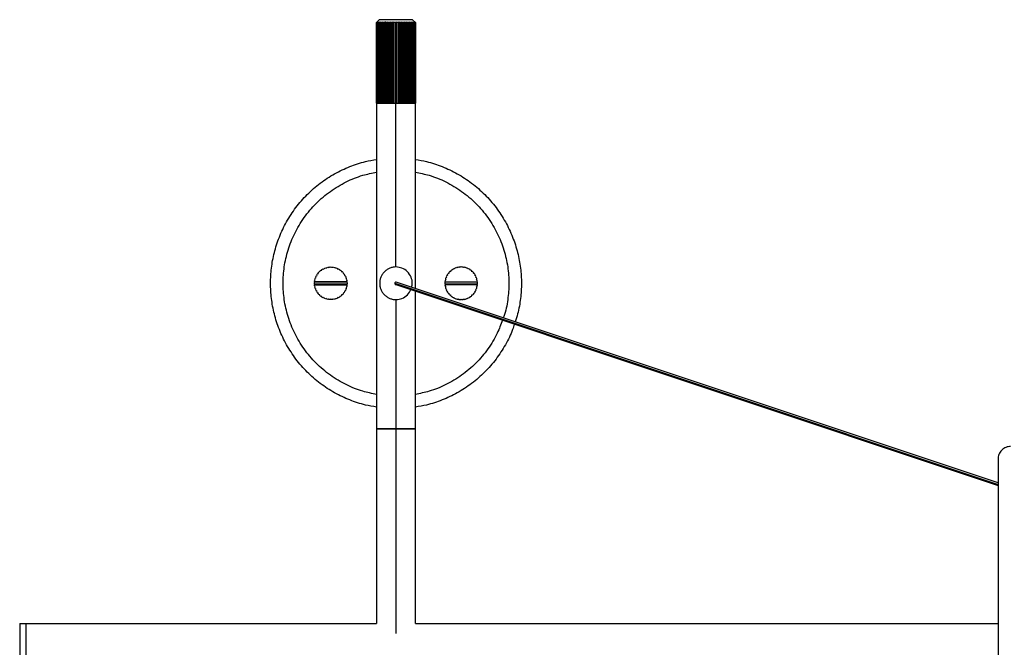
# Model space of a CAD drawing. Header units: millimetres. Extents: x -1281 to -81, y -234 to 266.
# Tile 2 of 7: x -1281 to -888, y 16 to 266. Entities that reach past the tile are written whole.
import ezdxf

# ---------------------------------------------------------------- set-up
doc = ezdxf.new("R2010")
doc.units = ezdxf.units.MM

msp = doc.modelspace()

# ---------------------------------------------------------------- linework, layer by layer
at = {"color": 7, "linetype": 'Continuous', "lineweight": 25}
for p, q in [((-1138.75, 264.89), (-1137.64, 266)), ((-1138.75, 264.89), (-1138.75, 25.5)), ((-1138.74, 232.79), (-1138.74, 264.89)), ((-1138.71, 264.89), (-1138.71, 232.79)), ((-1138.6, 232.79), (-1138.6, 264.89)), ((-1138.5, 264.89), (-1138.5, 232.79)), ((-1138.29, 232.79), (-1138.29, 264.89)), ((-1138.13, 264.89), (-1138.13, 232.79)), ((-1137.82, 232.79), (-1137.82, 264.89)), ((-1137.6, 264.89), (-1137.6, 232.79)), ((-1137.19, 232.79), (-1137.19, 264.89)), ((-1136.92, 264.89), (-1136.92, 232.79)), ((-1136.43, 232.79), (-1136.43, 264.89)), ((-1136.12, 232.79), (-1136.12, 265.11)), ((-1136.11, 264.89), (-1136.11, 232.79)), ((-1135.54, 232.79), (-1135.54, 264.89)), ((-1135.24, 232.79), (-1135.24, 265.11)), ((-1135.18, 264.89), (-1135.18, 232.79)), ((-1134.56, 232.79), (-1134.56, 264.89)), ((-1134.27, 232.79), (-1134.27, 265.11)), ((-1134.16, 264.89), (-1134.16, 232.79)), ((-1133.49, 232.79), (-1133.49, 264.89)), ((-1133.22, 232.79), (-1133.22, 265.11)), ((-1133.07, 264.89), (-1133.07, 232.79)), ((-1132.37, 232.79), (-1132.37, 264.89)), ((-1132.12, 232.79), (-1132.12, 265.11)), ((-1131.94, 264.89), (-1131.94, 232.79)), ((-1131.22, 232.79), (-1131.22, 264.89)), ((-1131, 167.5), (-1131, 265.11)), ((-1130.78, 264.89), (-1130.78, 232.79)), ((-1130.06, 232.79), (-1130.06, 264.89)), ((-1129.88, 232.79), (-1129.88, 265.11)), ((-1129.63, 264.89), (-1129.63, 232.79)), ((-1128.93, 232.79), (-1128.93, 264.89)), ((-1128.78, 232.79), (-1128.78, 265.11)), ((-1128.51, 264.89), (-1128.51, 232.79)), ((-1127.84, 232.79), (-1127.84, 264.89)), ((-1127.73, 232.79), (-1127.73, 265.11)), ((-1127.44, 264.89), (-1127.44, 232.79)), ((-1126.82, 232.79), (-1126.82, 264.89)), ((-1126.76, 232.79), (-1126.76, 265.11)), ((-1126.46, 264.89), (-1126.46, 232.79)), ((-1125.89, 232.79), (-1125.89, 264.89)), ((-1125.88, 232.79), (-1125.88, 265.11)), ((-1125.57, 264.89), (-1125.57, 232.79)), ((-1125.08, 232.79), (-1125.08, 264.89)), ((-1124.81, 264.89), (-1124.81, 232.79)), ((-1124.4, 232.79), (-1124.4, 264.89)), ((-1123.25, 264.89), (-1124.36, 266)), ((-1124.18, 264.89), (-1124.18, 232.79)), ((-1123.87, 232.79), (-1123.87, 264.89)), ((-1123.71, 264.89), (-1123.71, 232.79)), ((-1123.5, 232.79), (-1123.5, 264.89)), ((-1123.4, 264.89), (-1123.4, 232.79)), ((-1123.29, 232.79), (-1123.29, 264.89)), ((-1123.26, 264.89), (-1123.26, 232.79)), ((-1123.25, 158.94), (-1123.25, 264.89)), ((-1138.6, 232.79), (-1138.5, 232.79)), ((-1138.29, 232.79), (-1138.29, 232.79)), ((-1137.82, 232.79), (-1137.82, 232.79)), ((-1137.19, 232.79), (-1137.19, 232.79)), ((-1136.43, 232.79), (-1136.43, 232.79)), ((-1136.11, 232.79), (-1136.11, 232.79)), ((-1135.54, 232.79), (-1135.54, 232.79)), ((-1135.18, 232.79), (-1135.18, 232.79)), ((-1134.56, 232.79), (-1134.55, 232.79)), ((-1134.17, 232.79), (-1134.16, 232.79)), ((-1133.49, 232.79), (-1133.49, 232.79)), ((-1133.08, 232.79), (-1133.07, 232.79)), ((-1132.37, 232.79), (-1132.37, 232.79)), ((-1131.94, 232.79), (-1131.94, 232.79)), ((-1131.22, 232.79), (-1131.22, 232.79)), ((-1130.78, 232.79), (-1130.78, 232.79)), ((-1130.06, 232.79), (-1130.06, 232.79)), ((-1129.63, 232.79), (-1129.63, 232.79)), ((-1128.93, 232.79), (-1128.92, 232.79)), ((-1128.51, 232.79), (-1128.51, 232.79)), ((-1127.84, 232.79), (-1127.83, 232.79)), ((-1127.45, 232.79), (-1127.44, 232.79)), ((-1126.82, 232.79), (-1126.82, 232.79)), ((-1126.46, 232.79), (-1126.46, 232.79)), ((-1125.89, 232.79), (-1125.89, 232.79)), ((-1125.57, 232.79), (-1125.57, 232.79)), ((-1124.81, 232.79), (-1124.81, 232.79)), ((-1124.18, 232.79), (-1124.18, 232.79)), ((-1123.71, 232.79), (-1123.71, 232.79)), ((-1123.54, 232.79), (-1123.34, 232.79)), ((-1123.29, 232.79), (-1123.25, 232.79)), ((-1162.19, 164.91), (-1161.94, 164.94)), ((-1161.94, 164.94), (-1161.97, 165.19)), ((-1161.55, 165.64), (-1161.29, 165.63)), ((-1161.29, 165.63), (-1161.29, 165.89)), ((-1160.81, 166.27), (-1160.56, 166.22)), ((-1160.56, 166.22), (-1160.51, 166.47)), ((-1159.98, 166.77), (-1159.74, 166.69)), ((-1159.74, 166.69), (-1159.65, 166.93)), ((-1159.09, 167.15), (-1158.86, 167.03)), ((-1158.86, 167.03), (-1158.74, 167.26)), ((-1158.15, 167.4), (-1157.94, 167.24)), ((-1157.94, 167.24), (-1157.79, 167.45)), ((-1157.18, 167.5), (-1157, 167.31)), ((-1157, 167.31), (-1156.82, 167.5)), ((-1156.21, 167.45), (-1156.06, 167.24)), ((-1156.06, 167.24), (-1155.85, 167.4)), ((-1155.26, 167.26), (-1155.14, 167.03)), ((-1155.14, 167.03), (-1154.91, 167.15)), ((-1154.35, 166.93), (-1154.26, 166.69)), ((-1154.26, 166.69), (-1154.02, 166.77)), ((-1153.49, 166.47), (-1153.44, 166.22)), ((-1153.44, 166.22), (-1153.19, 166.27)), ((-1152.71, 165.89), (-1152.71, 165.63)), ((-1152.71, 165.63), (-1152.45, 165.64)), ((-1152.03, 165.19), (-1152.06, 164.94)), ((-1152.06, 164.94), (-1151.81, 164.91)), ((-1109.94, 164.94), (-1110.19, 164.91)), ((-1109.97, 165.19), (-1109.94, 164.94)), ((-1109.29, 165.63), (-1109.55, 165.64)), ((-1109.29, 165.89), (-1109.29, 165.63)), ((-1108.56, 166.22), (-1108.81, 166.27)), ((-1108.51, 166.47), (-1108.56, 166.22)), ((-1107.74, 166.69), (-1107.98, 166.77)), ((-1107.65, 166.93), (-1107.74, 166.69)), ((-1106.86, 167.03), (-1107.09, 167.15)), ((-1106.74, 167.26), (-1106.86, 167.03)), ((-1105.94, 167.24), (-1106.15, 167.4)), ((-1105.79, 167.45), (-1105.94, 167.24)), ((-1105, 167.31), (-1105.18, 167.5)), ((-1104.82, 167.5), (-1105, 167.31)), ((-1104.06, 167.24), (-1104.21, 167.45)), ((-1103.85, 167.4), (-1104.06, 167.24)), ((-1103.14, 167.03), (-1103.26, 167.26)), ((-1102.91, 167.15), (-1103.14, 167.03)), ((-1102.26, 166.69), (-1102.35, 166.93)), ((-1102.02, 166.77), (-1102.26, 166.69)), ((-1101.44, 166.22), (-1101.49, 166.47)), ((-1101.19, 166.27), (-1101.44, 166.22)), ((-1100.71, 165.63), (-1100.71, 165.89)), ((-1100.45, 165.64), (-1100.71, 165.63)), ((-1100.06, 164.94), (-1100.03, 165.19)), ((-1099.81, 164.91), (-1100.06, 164.94)), ((-1163.3, 161.47), (-1163.49, 161.3)), ((-1163.3, 161.47), (-1163.47, 161.67)), ((-1163.38, 162.27), (-1163.16, 162.41)), ((-1150.62, 161.4), (-1163.38, 161.4)), ((-1150.63, 161.56), (-1163.37, 161.56)), ((-1163.16, 162.41), (-1163.29, 162.62)), ((-1163.12, 163.2), (-1162.88, 163.31)), ((-1162.88, 163.31), (-1162.98, 163.54)), ((-1162.72, 164.09), (-1162.47, 164.16)), ((-1162.47, 164.16), (-1162.54, 164.41)), ((-1151.46, 164.41), (-1151.53, 164.16)), ((-1151.53, 164.16), (-1151.28, 164.09)), ((-1151.02, 163.54), (-1151.12, 163.31)), ((-1151.12, 163.31), (-1150.88, 163.2)), ((-1150.71, 162.62), (-1150.84, 162.41)), ((-1150.84, 162.41), (-1150.62, 162.27)), ((-1150.53, 161.67), (-1150.7, 161.47)), ((-1150.51, 161.3), (-1150.7, 161.47)), ((-1131.46, 161), (-891, 80.85)), ((-891, 81.52), (-1130.88, 161.49)), ((-1111.49, 161.3), (-1111.3, 161.47)), ((-1111.47, 161.67), (-1111.3, 161.47)), ((-1111.16, 162.41), (-1111.38, 162.27)), ((-1098.62, 161.4), (-1111.38, 161.4)), ((-1111.37, 161.56), (-1098.63, 161.56)), ((-1111.29, 162.62), (-1111.16, 162.41)), ((-1110.88, 163.31), (-1111.12, 163.2)), ((-1110.98, 163.54), (-1110.88, 163.31)), ((-1110.47, 164.16), (-1110.72, 164.09)), ((-1110.54, 164.41), (-1110.47, 164.16)), ((-1099.53, 164.16), (-1099.46, 164.41)), ((-1099.28, 164.09), (-1099.53, 164.16)), ((-1099.12, 163.31), (-1099.02, 163.54)), ((-1098.88, 163.2), (-1099.12, 163.31)), ((-1098.84, 162.41), (-1098.71, 162.62)), ((-1098.62, 162.27), (-1098.84, 162.41)), ((-1098.7, 161.47), (-1098.53, 161.67)), ((-1098.7, 161.47), (-1098.51, 161.3)), ((-1163.49, 160.7), (-1163.3, 160.53)), ((-1163.47, 160.33), (-1163.3, 160.53)), ((-1150.62, 160.6), (-1163.38, 160.6)), ((-1163.16, 159.59), (-1163.38, 159.73)), ((-1163.37, 160.44), (-1150.63, 160.44)), ((-1163.29, 159.38), (-1163.16, 159.59)), ((-1162.88, 158.69), (-1163.12, 158.8)), ((-1162.98, 158.46), (-1162.88, 158.69)), ((-1162.47, 157.84), (-1162.72, 157.91)), ((-1162.54, 157.59), (-1162.47, 157.84)), ((-1161.94, 157.06), (-1162.19, 157.09)), ((-1161.97, 156.81), (-1161.94, 157.06)), ((-1151.81, 157.09), (-1152.06, 157.06)), ((-1152.06, 157.06), (-1152.03, 156.81)), ((-1151.28, 157.91), (-1151.53, 157.84)), ((-1151.53, 157.84), (-1151.46, 157.59)), ((-1150.88, 158.8), (-1151.12, 158.69)), ((-1151.12, 158.69), (-1151.02, 158.46)), ((-1150.62, 159.73), (-1150.84, 159.59)), ((-1150.84, 159.59), (-1150.71, 159.38)), ((-1150.7, 160.53), (-1150.51, 160.7)), ((-1150.7, 160.53), (-1150.53, 160.33)), ((-1131.11, 160.51), (-891, 80.48)), ((-1123.25, 25.5), (-1123.25, 157.89)), ((-1111.3, 160.53), (-1111.49, 160.7)), ((-1111.3, 160.53), (-1111.47, 160.33)), ((-1098.62, 160.6), (-1111.38, 160.6)), ((-1111.38, 159.73), (-1111.16, 159.59)), ((-1098.63, 160.44), (-1111.37, 160.44)), ((-1111.16, 159.59), (-1111.29, 159.38)), ((-1111.12, 158.8), (-1110.88, 158.69)), ((-1110.88, 158.69), (-1110.98, 158.46)), ((-1110.72, 157.91), (-1110.47, 157.84)), ((-1110.47, 157.84), (-1110.54, 157.59)), ((-1110.19, 157.09), (-1109.94, 157.06)), ((-1109.94, 157.06), (-1109.97, 156.81)), ((-1100.06, 157.06), (-1099.81, 157.09)), ((-1100.03, 156.81), (-1100.06, 157.06)), ((-1099.53, 157.84), (-1099.28, 157.91)), ((-1099.46, 157.59), (-1099.53, 157.84)), ((-1099.12, 158.69), (-1098.88, 158.8)), ((-1099.02, 158.46), (-1099.12, 158.69)), ((-1098.84, 159.59), (-1098.62, 159.73)), ((-1098.71, 159.38), (-1098.84, 159.59)), ((-1098.51, 160.7), (-1098.7, 160.53)), ((-1098.53, 160.33), (-1098.7, 160.53)), ((-1161.29, 156.37), (-1161.55, 156.36)), ((-1161.29, 156.11), (-1161.29, 156.37)), ((-1160.56, 155.78), (-1160.81, 155.73)), ((-1160.51, 155.53), (-1160.56, 155.78)), ((-1159.74, 155.31), (-1159.98, 155.23)), ((-1159.65, 155.07), (-1159.74, 155.31)), ((-1158.86, 154.97), (-1159.09, 154.85)), ((-1158.74, 154.74), (-1158.86, 154.97)), ((-1157.94, 154.76), (-1158.15, 154.6)), ((-1157.79, 154.55), (-1157.94, 154.76)), ((-1157, 154.69), (-1157.18, 154.5)), ((-1156.82, 154.5), (-1157, 154.69)), ((-1156.06, 154.76), (-1156.21, 154.55)), ((-1155.85, 154.6), (-1156.06, 154.76)), ((-1155.14, 154.97), (-1155.26, 154.74)), ((-1154.91, 154.85), (-1155.14, 154.97)), ((-1154.26, 155.31), (-1154.35, 155.07)), ((-1154.02, 155.23), (-1154.26, 155.31)), ((-1153.44, 155.78), (-1153.49, 155.53)), ((-1153.19, 155.73), (-1153.44, 155.78)), ((-1152.45, 156.36), (-1152.71, 156.37)), ((-1152.71, 156.37), (-1152.71, 156.11)), ((-1131, 154.5), (-1131, 21.5)), ((-1109.55, 156.36), (-1109.29, 156.37)), ((-1109.29, 156.37), (-1109.29, 156.11)), ((-1108.81, 155.73), (-1108.56, 155.78)), ((-1108.56, 155.78), (-1108.51, 155.53)), ((-1107.98, 155.23), (-1107.74, 155.31)), ((-1107.74, 155.31), (-1107.65, 155.07)), ((-1107.09, 154.85), (-1106.86, 154.97)), ((-1106.86, 154.97), (-1106.74, 154.74)), ((-1106.15, 154.6), (-1105.94, 154.76)), ((-1105.94, 154.76), (-1105.79, 154.55)), ((-1105.18, 154.5), (-1105, 154.69)), ((-1105, 154.69), (-1104.82, 154.5)), ((-1104.21, 154.55), (-1104.06, 154.76)), ((-1104.06, 154.76), (-1103.85, 154.6)), ((-1103.26, 154.74), (-1103.14, 154.97)), ((-1103.14, 154.97), (-1102.91, 154.85)), ((-1102.35, 155.07), (-1102.26, 155.31)), ((-1102.26, 155.31), (-1102.02, 155.23)), ((-1101.49, 155.53), (-1101.44, 155.78)), ((-1101.44, 155.78), (-1101.19, 155.73)), ((-1100.71, 156.37), (-1100.45, 156.36)), ((-1100.71, 156.11), (-1100.71, 156.37)), ((-891, 91), (-891, -59)), ((-1281, 25.5), (-1138.75, 25.5)), ((-1123.25, 25.5), (-891, 25.5))]:
    msp.add_line(p, q, dxfattribs=at)
for points in [[(-1138.74, 264.89), (-1138.75, 264.89), (-1138.75, 264.89), (-1138.75, 264.89)], [(-1138.51, 265.11), (-1138.59, 265.04), (-1138.66, 264.97), (-1138.74, 264.89)], [(-1138.71, 264.89), (-1138.64, 264.97), (-1138.57, 265.04), (-1138.51, 265.11)], [(-1138.6, 264.89), (-1138.65, 264.89), (-1138.68, 264.89), (-1138.71, 264.89)], [(-1138.34, 265.11), (-1138.43, 265.04), (-1138.51, 264.97), (-1138.6, 264.89)], [(-1138.5, 264.89), (-1138.45, 264.97), (-1138.39, 265.04), (-1138.34, 265.11)], [(-1138.29, 264.89), (-1138.37, 264.89), (-1138.44, 264.89), (-1138.5, 264.89)], [(-1138.01, 265.11), (-1138.1, 265.04), (-1138.2, 264.97), (-1138.29, 264.89)], [(-1138.13, 264.89), (-1138.09, 264.97), (-1138.05, 265.04), (-1138.01, 265.11)], [(-1137.82, 264.89), (-1137.93, 264.89), (-1138.04, 264.89), (-1138.13, 264.89)], [(-1137.52, 265.11), (-1137.62, 265.04), (-1137.72, 264.97), (-1137.82, 264.89)], [(-1137.6, 264.89), (-1137.57, 264.97), (-1137.55, 265.04), (-1137.52, 265.11)], [(-1137.19, 264.89), (-1137.34, 264.89), (-1137.47, 264.89), (-1137.6, 264.89)], [(-1136.89, 265.11), (-1136.99, 265.04), (-1137.09, 264.97), (-1137.19, 264.89)], [(-1136.92, 264.89), (-1136.91, 264.97), (-1136.9, 265.04), (-1136.89, 265.11)], [(-1136.43, 264.89), (-1136.6, 264.89), (-1136.77, 264.89), (-1136.92, 264.89)], [(-1136.12, 265.11), (-1136.22, 265.04), (-1136.33, 264.97), (-1136.43, 264.89)], [(-1136.11, 264.89), (-1136.11, 264.97), (-1136.12, 265.04), (-1136.12, 265.11)], [(-1135.54, 264.89), (-1135.74, 264.89), (-1135.93, 264.89), (-1136.11, 264.89)], [(-1135.24, 265.11), (-1135.34, 265.04), (-1135.44, 264.97), (-1135.54, 264.89)], [(-1135.18, 264.89), (-1135.2, 264.97), (-1135.22, 265.04), (-1135.24, 265.11)], [(-1134.56, 264.89), (-1134.77, 264.89), (-1134.98, 264.89), (-1135.18, 264.89)], [(-1134.27, 265.11), (-1134.36, 265.04), (-1134.46, 264.97), (-1134.56, 264.89)], [(-1134.16, 264.89), (-1134.2, 264.97), (-1134.23, 265.04), (-1134.27, 265.11)], [(-1133.49, 264.89), (-1133.72, 264.89), (-1133.94, 264.89), (-1134.16, 264.89)], [(-1133.22, 265.11), (-1133.31, 265.04), (-1133.4, 264.97), (-1133.49, 264.89)], [(-1133.07, 264.89), (-1133.12, 264.97), (-1133.17, 265.04), (-1133.22, 265.11)], [(-1132.37, 264.89), (-1132.61, 264.89), (-1132.84, 264.89), (-1133.07, 264.89)], [(-1132.12, 265.11), (-1132.21, 265.04), (-1132.29, 264.97), (-1132.37, 264.89)], [(-1131.94, 264.89), (-1132, 264.97), (-1132.06, 265.04), (-1132.12, 265.11)], [(-1131.22, 264.89), (-1131.46, 264.89), (-1131.7, 264.89), (-1131.94, 264.89)], [(-1131, 265.11), (-1131.07, 265.04), (-1131.15, 264.97), (-1131.22, 264.89)], [(-1130.78, 264.89), (-1130.85, 264.97), (-1130.93, 265.04), (-1131, 265.11)], [(-1130.06, 264.89), (-1130.3, 264.89), (-1130.54, 264.89), (-1130.78, 264.89)], [(-1129.88, 265.11), (-1129.94, 265.04), (-1130, 264.97), (-1130.06, 264.89)], [(-1129.63, 264.89), (-1129.71, 264.97), (-1129.79, 265.04), (-1129.88, 265.11)], [(-1128.93, 264.89), (-1129.16, 264.89), (-1129.39, 264.89), (-1129.63, 264.89)], [(-1128.78, 265.11), (-1128.83, 265.04), (-1128.88, 264.97), (-1128.93, 264.89)], [(-1128.51, 264.89), (-1128.6, 264.97), (-1128.69, 265.04), (-1128.78, 265.11)], [(-1127.84, 264.89), (-1128.06, 264.89), (-1128.28, 264.89), (-1128.51, 264.89)], [(-1127.73, 265.11), (-1127.77, 265.04), (-1127.8, 264.97), (-1127.84, 264.89)], [(-1127.44, 264.89), (-1127.54, 264.97), (-1127.64, 265.04), (-1127.73, 265.11)], [(-1126.82, 264.89), (-1127.02, 264.89), (-1127.23, 264.89), (-1127.44, 264.89)], [(-1126.76, 265.11), (-1126.78, 265.04), (-1126.8, 264.97), (-1126.82, 264.89)], [(-1126.46, 264.89), (-1126.56, 264.97), (-1126.66, 265.04), (-1126.76, 265.11)], [(-1125.89, 264.89), (-1126.07, 264.89), (-1126.26, 264.89), (-1126.46, 264.89)], [(-1125.88, 265.11), (-1125.88, 265.04), (-1125.89, 264.97), (-1125.89, 264.89)], [(-1125.57, 264.89), (-1125.67, 264.97), (-1125.78, 265.04), (-1125.88, 265.11)], [(-1125.08, 264.89), (-1125.23, 264.89), (-1125.4, 264.89), (-1125.57, 264.89)], [(-1124.81, 264.89), (-1124.91, 264.97), (-1125.01, 265.04), (-1125.11, 265.11)], [(-1125.11, 265.11), (-1125.1, 265.04), (-1125.09, 264.97), (-1125.08, 264.89)], [(-1124.4, 264.89), (-1124.53, 264.89), (-1124.66, 264.89), (-1124.81, 264.89)], [(-1124.18, 264.89), (-1124.28, 264.97), (-1124.38, 265.04), (-1124.48, 265.11)], [(-1124.48, 265.11), (-1124.45, 265.04), (-1124.43, 264.97), (-1124.4, 264.89)], [(-1123.87, 264.89), (-1123.96, 264.89), (-1124.07, 264.89), (-1124.18, 264.89)], [(-1123.71, 264.89), (-1123.8, 264.97), (-1123.9, 265.04), (-1123.99, 265.11)], [(-1123.99, 265.11), (-1123.95, 265.04), (-1123.91, 264.97), (-1123.87, 264.89)], [(-1123.5, 264.89), (-1123.56, 264.89), (-1123.63, 264.89), (-1123.71, 264.89)], [(-1123.4, 264.89), (-1123.49, 264.97), (-1123.57, 265.04), (-1123.66, 265.11)], [(-1123.66, 265.11), (-1123.61, 265.04), (-1123.55, 264.97), (-1123.5, 264.89)], [(-1123.26, 264.89), (-1123.34, 264.97), (-1123.41, 265.04), (-1123.49, 265.11)], [(-1123.49, 265.11), (-1123.43, 265.04), (-1123.36, 264.97), (-1123.29, 264.89)], [(-1123.29, 264.89), (-1123.32, 264.89), (-1123.35, 264.89), (-1123.4, 264.89)], [(-1123.25, 264.89), (-1123.25, 264.89), (-1123.25, 264.89), (-1123.26, 264.89)], [(-1138.71, 232.79), (-1138.68, 232.79), (-1138.65, 232.79), (-1138.6, 232.79)], [(-1138.5, 232.79), (-1138.44, 232.79), (-1138.37, 232.79), (-1138.29, 232.79)], [(-1138.13, 232.79), (-1138.04, 232.79), (-1137.93, 232.79), (-1137.82, 232.79)], [(-1137.6, 232.79), (-1137.47, 232.79), (-1137.34, 232.79), (-1137.19, 232.79)], [(-1136.92, 232.79), (-1136.77, 232.79), (-1136.6, 232.79), (-1136.43, 232.79)], [(-1136.11, 232.79), (-1135.93, 232.79), (-1135.74, 232.79), (-1135.54, 232.79)], [(-1135.18, 232.79), (-1134.98, 232.79), (-1134.77, 232.79), (-1134.56, 232.79)], [(-1134.16, 232.79), (-1133.94, 232.79), (-1133.72, 232.79), (-1133.49, 232.79)], [(-1133.07, 232.79), (-1132.84, 232.79), (-1132.61, 232.79), (-1132.37, 232.79)], [(-1131.94, 232.79), (-1131.7, 232.79), (-1131.46, 232.79), (-1131.22, 232.79)], [(-1130.78, 232.79), (-1130.54, 232.79), (-1130.3, 232.79), (-1130.06, 232.79)], [(-1129.63, 232.79), (-1129.39, 232.79), (-1129.16, 232.79), (-1128.93, 232.79)], [(-1128.51, 232.79), (-1128.28, 232.79), (-1128.06, 232.79), (-1127.84, 232.79)], [(-1127.44, 232.79), (-1127.23, 232.79), (-1127.02, 232.79), (-1126.82, 232.79)], [(-1126.46, 232.79), (-1126.26, 232.79), (-1126.07, 232.79), (-1125.89, 232.79)], [(-1125.57, 232.79), (-1125.4, 232.79), (-1125.23, 232.79), (-1125.08, 232.79)], [(-1124.81, 232.79), (-1124.66, 232.79), (-1124.53, 232.79), (-1124.4, 232.79)], [(-1124.18, 232.79), (-1124.07, 232.79), (-1123.96, 232.79), (-1123.87, 232.79)], [(-1123.71, 232.79), (-1123.63, 232.79), (-1123.56, 232.79), (-1123.5, 232.79)], [(-1123.4, 232.79), (-1123.35, 232.79), (-1123.32, 232.79), (-1123.29, 232.79)], [(-1162.54, 164.41), (-1162.43, 164.58), (-1162.32, 164.75), (-1162.19, 164.91)], [(-1161.97, 165.19), (-1161.84, 165.35), (-1161.7, 165.5), (-1161.55, 165.64)], [(-1161.29, 165.89), (-1161.13, 166.02), (-1160.98, 166.15), (-1160.81, 166.27)], [(-1160.51, 166.47), (-1160.34, 166.58), (-1160.16, 166.68), (-1159.98, 166.77)], [(-1159.65, 166.93), (-1159.47, 167.02), (-1159.28, 167.09), (-1159.09, 167.15)], [(-1158.74, 167.26), (-1158.55, 167.32), (-1158.35, 167.36), (-1158.15, 167.4)], [(-1157.79, 167.45), (-1157.59, 167.48), (-1157.39, 167.49), (-1157.18, 167.5)], [(-1156.82, 167.5), (-1156.61, 167.49), (-1156.41, 167.48), (-1156.21, 167.45)], [(-1155.85, 167.4), (-1155.65, 167.36), (-1155.45, 167.32), (-1155.26, 167.26)], [(-1154.91, 167.15), (-1154.72, 167.09), (-1154.53, 167.02), (-1154.35, 166.93)], [(-1154.02, 166.77), (-1153.84, 166.68), (-1153.66, 166.58), (-1153.49, 166.47)], [(-1153.19, 166.27), (-1153.02, 166.15), (-1152.87, 166.02), (-1152.71, 165.89)], [(-1152.45, 165.64), (-1152.3, 165.5), (-1152.16, 165.35), (-1152.03, 165.19)], [(-1151.81, 164.91), (-1151.68, 164.75), (-1151.57, 164.58), (-1151.46, 164.41)], [(-1110.19, 164.91), (-1110.32, 164.75), (-1110.43, 164.58), (-1110.54, 164.41)], [(-1109.55, 165.64), (-1109.7, 165.5), (-1109.84, 165.35), (-1109.97, 165.19)], [(-1108.81, 166.27), (-1108.98, 166.15), (-1109.13, 166.02), (-1109.29, 165.89)], [(-1107.98, 166.77), (-1108.16, 166.68), (-1108.34, 166.58), (-1108.51, 166.47)], [(-1107.09, 167.15), (-1107.28, 167.09), (-1107.47, 167.02), (-1107.65, 166.93)], [(-1106.15, 167.4), (-1106.35, 167.36), (-1106.55, 167.32), (-1106.74, 167.26)], [(-1105.18, 167.5), (-1105.39, 167.49), (-1105.59, 167.48), (-1105.79, 167.45)], [(-1104.21, 167.45), (-1104.41, 167.48), (-1104.61, 167.49), (-1104.82, 167.5)], [(-1103.26, 167.26), (-1103.45, 167.32), (-1103.65, 167.36), (-1103.85, 167.4)], [(-1102.35, 166.93), (-1102.53, 167.02), (-1102.72, 167.09), (-1102.91, 167.15)], [(-1101.49, 166.47), (-1101.66, 166.58), (-1101.84, 166.68), (-1102.02, 166.77)], [(-1100.71, 165.89), (-1100.87, 166.02), (-1101.02, 166.15), (-1101.19, 166.27)], [(-1100.03, 165.19), (-1100.16, 165.35), (-1100.3, 165.5), (-1100.45, 165.64)], [(-1099.46, 164.41), (-1099.57, 164.58), (-1099.68, 164.75), (-1099.81, 164.91)], [(-1163.5, 161), (-1163.5, 161.1), (-1163.5, 161.2), (-1163.49, 161.3)], [(-1163.49, 160.7), (-1163.5, 160.8), (-1163.5, 160.9), (-1163.5, 161)], [(-1163.47, 161.67), (-1163.44, 161.87), (-1163.41, 162.07), (-1163.38, 162.27)], [(-1163.29, 162.62), (-1163.24, 162.82), (-1163.18, 163.01), (-1163.12, 163.2)], [(-1162.98, 163.54), (-1162.9, 163.73), (-1162.81, 163.91), (-1162.72, 164.09)], [(-1151.28, 164.09), (-1151.19, 163.91), (-1151.1, 163.73), (-1151.02, 163.54)], [(-1150.88, 163.2), (-1150.82, 163.01), (-1150.76, 162.82), (-1150.71, 162.62)], [(-1150.62, 162.27), (-1150.59, 162.07), (-1150.56, 161.87), (-1150.53, 161.67)], [(-1150.51, 161.3), (-1150.5, 161.1), (-1150.5, 160.9), (-1150.51, 160.7)], [(-1111.49, 161.3), (-1111.5, 161.1), (-1111.5, 160.9), (-1111.49, 160.7)], [(-1111.38, 162.27), (-1111.41, 162.07), (-1111.44, 161.87), (-1111.47, 161.67)], [(-1111.12, 163.2), (-1111.18, 163.01), (-1111.24, 162.82), (-1111.29, 162.62)], [(-1110.72, 164.09), (-1110.81, 163.91), (-1110.9, 163.73), (-1110.98, 163.54)], [(-1099.02, 163.54), (-1099.1, 163.73), (-1099.19, 163.91), (-1099.28, 164.09)], [(-1098.71, 162.62), (-1098.76, 162.82), (-1098.82, 163.01), (-1098.88, 163.2)], [(-1098.53, 161.67), (-1098.56, 161.87), (-1098.59, 162.07), (-1098.62, 162.27)], [(-1098.5, 161), (-1098.5, 161.1), (-1098.5, 161.2), (-1098.51, 161.3)], [(-1098.51, 160.7), (-1098.5, 160.8), (-1098.5, 160.9), (-1098.5, 161)], [(-1163.38, 159.73), (-1163.41, 159.93), (-1163.44, 160.13), (-1163.47, 160.33)], [(-1163.12, 158.8), (-1163.18, 158.99), (-1163.24, 159.18), (-1163.29, 159.38)], [(-1162.72, 157.91), (-1162.81, 158.09), (-1162.9, 158.27), (-1162.98, 158.46)], [(-1162.19, 157.09), (-1162.32, 157.25), (-1162.43, 157.42), (-1162.54, 157.59)], [(-1151.46, 157.59), (-1151.57, 157.42), (-1151.68, 157.25), (-1151.81, 157.09)], [(-1151.02, 158.46), (-1151.1, 158.27), (-1151.19, 158.09), (-1151.28, 157.91)], [(-1150.71, 159.38), (-1150.76, 159.18), (-1150.82, 158.99), (-1150.88, 158.8)], [(-1150.53, 160.33), (-1150.56, 160.13), (-1150.59, 159.93), (-1150.62, 159.73)], [(-1111.47, 160.33), (-1111.44, 160.13), (-1111.41, 159.93), (-1111.38, 159.73)], [(-1111.29, 159.38), (-1111.24, 159.18), (-1111.18, 158.99), (-1111.12, 158.8)], [(-1110.98, 158.46), (-1110.9, 158.27), (-1110.81, 158.09), (-1110.72, 157.91)], [(-1110.54, 157.59), (-1110.43, 157.42), (-1110.32, 157.25), (-1110.19, 157.09)], [(-1099.81, 157.09), (-1099.68, 157.25), (-1099.57, 157.42), (-1099.46, 157.59)], [(-1099.28, 157.91), (-1099.19, 158.09), (-1099.1, 158.27), (-1099.02, 158.46)], [(-1098.88, 158.8), (-1098.82, 158.99), (-1098.76, 159.18), (-1098.71, 159.38)], [(-1098.62, 159.73), (-1098.59, 159.93), (-1098.56, 160.13), (-1098.53, 160.33)], [(-1161.55, 156.36), (-1161.7, 156.5), (-1161.84, 156.65), (-1161.97, 156.81)], [(-1160.81, 155.73), (-1160.98, 155.85), (-1161.13, 155.98), (-1161.29, 156.11)], [(-1159.98, 155.23), (-1160.16, 155.32), (-1160.34, 155.42), (-1160.51, 155.53)], [(-1159.09, 154.85), (-1159.28, 154.91), (-1159.47, 154.98), (-1159.65, 155.07)], [(-1158.15, 154.6), (-1158.35, 154.64), (-1158.55, 154.68), (-1158.74, 154.74)], [(-1157.18, 154.5), (-1157.39, 154.51), (-1157.59, 154.52), (-1157.79, 154.55)], [(-1156.21, 154.55), (-1156.41, 154.52), (-1156.61, 154.51), (-1156.82, 154.5)], [(-1155.26, 154.74), (-1155.45, 154.68), (-1155.65, 154.64), (-1155.85, 154.6)], [(-1154.35, 155.07), (-1154.53, 154.98), (-1154.72, 154.91), (-1154.91, 154.85)], [(-1153.49, 155.53), (-1153.66, 155.42), (-1153.84, 155.32), (-1154.02, 155.23)], [(-1152.71, 156.11), (-1152.87, 155.98), (-1153.02, 155.85), (-1153.19, 155.73)], [(-1152.03, 156.81), (-1152.16, 156.65), (-1152.3, 156.5), (-1152.45, 156.36)], [(-1109.97, 156.81), (-1109.84, 156.65), (-1109.7, 156.5), (-1109.55, 156.36)], [(-1109.29, 156.11), (-1109.13, 155.98), (-1108.98, 155.85), (-1108.81, 155.73)], [(-1108.51, 155.53), (-1108.34, 155.42), (-1108.16, 155.32), (-1107.98, 155.23)], [(-1107.65, 155.07), (-1107.47, 154.98), (-1107.28, 154.91), (-1107.09, 154.85)], [(-1106.74, 154.74), (-1106.55, 154.68), (-1106.35, 154.64), (-1106.15, 154.6)], [(-1105.79, 154.55), (-1105.59, 154.52), (-1105.39, 154.51), (-1105.18, 154.5)], [(-1104.82, 154.5), (-1104.61, 154.51), (-1104.41, 154.52), (-1104.21, 154.55)], [(-1103.85, 154.6), (-1103.65, 154.64), (-1103.45, 154.68), (-1103.26, 154.74)], [(-1102.91, 154.85), (-1102.72, 154.91), (-1102.53, 154.98), (-1102.35, 155.07)], [(-1102.02, 155.23), (-1101.84, 155.32), (-1101.66, 155.42), (-1101.49, 155.53)], [(-1101.19, 155.73), (-1101.02, 155.85), (-1100.87, 155.98), (-1100.71, 156.11)], [(-1100.45, 156.36), (-1100.3, 156.5), (-1100.16, 156.65), (-1100.03, 156.81)]]:
    msp.add_open_spline(points, degree=3, dxfattribs=at)
for points, knots in [([(-1124.36, 266), (-1124.36, 266), (-1124.39, 266), (-1124.54, 266), (-1124.66, 266), (-1124.99, 266), (-1125.19, 266), (-1125.69, 266), (-1125.98, 266), (-1126.63, 266), (-1126.99, 266), (-1127.74, 266), (-1128.15, 266), (-1128.96, 266), (-1129.38, 266), (-1130.2, 266), (-1130.61, 266), (-1131.39, 266), (-1131.8, 266), (-1132.62, 266), (-1133.04, 266), (-1133.85, 266), (-1134.26, 266), (-1135.01, 266), (-1135.37, 266), (-1136.02, 266), (-1136.31, 266), (-1136.81, 266), (-1137.01, 266), (-1137.34, 266), (-1137.46, 266), (-1137.61, 266), (-1137.64, 266), (-1137.64, 266)], [0, 0, 0, 0, 0.0625, 0.0625, 0.125, 0.125, 0.1875, 0.1875, 0.25, 0.25, 0.3125, 0.3125, 0.375, 0.375, 0.4375, 0.4375, 0.5, 0.5, 0.5625, 0.5625, 0.625, 0.625, 0.6875, 0.6875, 0.75, 0.75, 0.8125, 0.8125, 0.875, 0.875, 0.9375, 0.9375, 1, 1, 1, 1]), ([(-1138.75, 232.79), (-1138.75, 232.79), (-1138.71, 232.79), (-1138.53, 232.79), (-1138.39, 232.79), (-1138.02, 232.79), (-1137.78, 232.79), (-1137.2, 232.79), (-1136.86, 232.79), (-1136.1, 232.79), (-1135.68, 232.79), (-1134.8, 232.79), (-1134.33, 232.79), (-1133.38, 232.79), (-1132.89, 232.79), (-1131.93, 232.79), (-1131.46, 232.79), (-1131, 232.79)], [0, 0, 0, 0, 0.125, 0.125, 0.25, 0.25, 0.375, 0.375, 0.5, 0.5, 0.625, 0.625, 0.75, 0.75, 0.875, 0.875, 1, 1, 1, 1]), ([(-1131, 232.79), (-1130.02, 232.79), (-1127.99, 232.79), (-1125.42, 232.79), (-1123.89, 232.79), (-1123.69, 232.79), (-1123.65, 232.79)], [0, 0, 0, 0, 0.291631, 0.607291, 0.92295, 1, 1, 1, 1]), ([(-1138.75, 111.69), (-1140.24, 111.93), (-1143.88, 112.52), (-1149.51, 114.42), (-1155.56, 117.27), (-1161.27, 121.01), (-1166.47, 125.53), (-1170.99, 130.73), (-1174.73, 136.44), (-1177.6, 142.49), (-1179.6, 148.69), (-1180.75, 154.88), (-1181.12, 161), (-1180.75, 167.12), (-1179.6, 173.31), (-1177.6, 179.51), (-1174.73, 185.56), (-1170.99, 191.27), (-1166.47, 196.47), (-1161.27, 200.99), (-1155.56, 204.73), (-1149.51, 207.58), (-1143.88, 209.48), (-1140.24, 210.07), (-1138.75, 210.31)], [0, 0, 0, 0, 0.032031, 0.078119, 0.125483, 0.173737, 0.222449, 0.271161, 0.319415, 0.366779, 0.412867, 0.457358, 0.5, 0.542642, 0.587133, 0.633221, 0.680585, 0.728839, 0.777551, 0.826263, 0.874517, 0.921881, 0.967969, 1, 1, 1, 1]), ([(-1123.25, 210.31), (-1121.76, 210.07), (-1118.12, 209.48), (-1112.49, 207.58), (-1106.44, 204.73), (-1100.73, 200.99), (-1095.53, 196.47), (-1091.01, 191.27), (-1087.27, 185.56), (-1084.4, 179.51), (-1082.4, 173.31), (-1081.25, 167.12), (-1080.87, 161), (-1081.27, 154.89), (-1082.12, 149.74), (-1083.16, 146.72), (-1083.51, 145.7)], [0, 0, 0, 0, 0.052494, 0.128026, 0.205648, 0.28473, 0.364561, 0.444393, 0.523474, 0.601097, 0.676628, 0.749541, 0.819426, 0.88931, 0.962223, 1, 1, 1, 1]), ([(-1138.75, 116.75), (-1140.59, 117.11), (-1144.77, 117.93), (-1151, 120.49), (-1157.3, 124.23), (-1162.96, 129.04), (-1167.77, 134.7), (-1171.53, 141), (-1174.16, 147.64), (-1175.67, 154.35), (-1176.16, 161), (-1175.67, 167.65), (-1174.16, 174.36), (-1171.53, 181), (-1167.77, 187.3), (-1162.96, 192.96), (-1157.3, 197.77), (-1151, 201.51), (-1144.77, 204.07), (-1140.59, 204.89), (-1138.75, 205.25)], [0, 0, 0, 0, 0.044647, 0.101468, 0.159818, 0.218964, 0.278109, 0.336459, 0.39328, 0.447953, 0.5, 0.552047, 0.60672, 0.663541, 0.721891, 0.781036, 0.840182, 0.898532, 0.955353, 1, 1, 1, 1]), ([(-1123.25, 205.25), (-1121.41, 204.89), (-1117.23, 204.07), (-1111, 201.51), (-1104.7, 197.77), (-1099.04, 192.96), (-1094.23, 187.3), (-1090.47, 181), (-1087.84, 174.36), (-1086.33, 167.66), (-1085.82, 160.99), (-1086.39, 154.37), (-1087.2, 149.73), (-1088.12, 147.43), (-1088.19, 147.26)], [0, 0, 0, 0, 0.073049, 0.166017, 0.261486, 0.358256, 0.455026, 0.550495, 0.643463, 0.732915, 0.818072, 0.903229, 0.99268, 1, 1, 1, 1]), ([(-1131, 167.5), (-1131.38, 167.5), (-1131.78, 167.47), (-1132.59, 167.32), (-1132.99, 167.2), (-1133.79, 166.89), (-1134.19, 166.68), (-1134.93, 166.2), (-1135.28, 165.91), (-1135.91, 165.28), (-1136.2, 164.93), (-1136.68, 164.19), (-1136.89, 163.79), (-1137.2, 162.99), (-1137.32, 162.59), (-1137.47, 161.78), (-1137.5, 161.38), (-1137.5, 160.62), (-1137.47, 160.22), (-1137.32, 159.41), (-1137.2, 159.01), (-1136.89, 158.21), (-1136.68, 157.81), (-1136.2, 157.07), (-1135.91, 156.72), (-1135.28, 156.09), (-1134.93, 155.8), (-1134.19, 155.32), (-1133.79, 155.11), (-1132.99, 154.8), (-1132.59, 154.68), (-1131.78, 154.53), (-1131.38, 154.5), (-1131, 154.5)], [0, 0, 0, 0, 0.0625, 0.0625, 0.125, 0.125, 0.1875, 0.1875, 0.25, 0.25, 0.3125, 0.3125, 0.375, 0.375, 0.4375, 0.4375, 0.5, 0.5, 0.5625, 0.5625, 0.625, 0.625, 0.6875, 0.6875, 0.75, 0.75, 0.8125, 0.8125, 0.875, 0.875, 0.9375, 0.9375, 1, 1, 1, 1]), ([(-1124.79, 159.46), (-1124.66, 159.97), (-1124.33, 161.27), (-1124.85, 163.53), (-1126.27, 165.71), (-1128.48, 167.22), (-1130.18, 167.41), (-1131, 167.5)], [0, 0, 0, 0, 0.13413, 0.342033, 0.567065, 0.792097, 1, 1, 1, 1]), ([(-1130.88, 161.48), (-1130.91, 161.49), (-1131, 161.51), (-1131.16, 161.47), (-1131.32, 161.36), (-1131.44, 161.19), (-1131.45, 161.06), (-1131.46, 161)], [0, 0, 0, 0, 0.1168704, 0.3289173, 0.5584352, 0.7879531, 1, 1, 1, 1]), ([(-1131.46, 161), (-1131.46, 160.94), (-1131.45, 160.81), (-1131.35, 160.64), (-1131.23, 160.54), (-1131.14, 160.53), (-1131.12, 160.52)], [0, 0, 0, 0, 0.27673, 0.57626, 0.875791, 1, 1, 1, 1]), ([(-1131, 154.5), (-1130.19, 154.59), (-1128.49, 154.78), (-1126.27, 156.24), (-1125.44, 157.75), (-1125.04, 158.49)], [0, 0, 0, 0, 0.321997, 0.670524, 1, 1, 1, 1]), ([(-1088.56, 146.33), (-1089.2, 144.58), (-1090.67, 140.53), (-1094.25, 134.71), (-1099.03, 129.03), (-1104.71, 124.23), (-1111, 120.49), (-1117.23, 117.93), (-1121.41, 117.11), (-1123.25, 116.75)], [0, 0, 0, 0, 0.116596, 0.269799, 0.425091, 0.580383, 0.733586, 0.882775, 1, 1, 1, 1]), ([(-1083.82, 144.75), (-1084.04, 144.03), (-1084.91, 141.17), (-1087.31, 136.45), (-1091, 130.72), (-1095.54, 125.53), (-1100.73, 121.01), (-1106.44, 117.27), (-1112.49, 114.42), (-1118.12, 112.52), (-1121.76, 111.93), (-1123.25, 111.69)], [0, 0, 0, 0, 0.041782, 0.165521, 0.291586, 0.418847, 0.546108, 0.672173, 0.795912, 0.916318, 1, 1, 1, 1]), ([(-1138.75, 103), (-1138.75, 103), (-1138.71, 103), (-1138.53, 103), (-1138.39, 103), (-1138.02, 103), (-1137.78, 103), (-1137.2, 103), (-1136.86, 103), (-1136.1, 103), (-1135.68, 103), (-1134.8, 103), (-1134.33, 103), (-1133.38, 103), (-1132.89, 103), (-1131.93, 103), (-1131.46, 103), (-1131, 103)], [0, 0, 0, 0, 0.125, 0.125, 0.25, 0.25, 0.375, 0.375, 0.5, 0.5, 0.625, 0.625, 0.75, 0.75, 0.875, 0.875, 1, 1, 1, 1]), ([(-1131, 103), (-1131.46, 103), (-1131.93, 103), (-1132.89, 103), (-1133.38, 103), (-1134.33, 103), (-1134.8, 103), (-1135.68, 103), (-1136.1, 103), (-1136.86, 103), (-1137.2, 103), (-1137.78, 103), (-1138.02, 103), (-1138.39, 103), (-1138.53, 103), (-1138.71, 103), (-1138.75, 103), (-1138.75, 103)], [0, 0, 0, 0, 0.125, 0.125, 0.25, 0.25, 0.375, 0.375, 0.5, 0.5, 0.625, 0.625, 0.75, 0.75, 0.875, 0.875, 1, 1, 1, 1]), ([(-1137.25, 103), (-1137.13, 103), (-1136.88, 103), (-1135.45, 103), (-1134.03, 103), (-1133.37, 103)], [0, 0, 0, 0, 0.33195, 0.69125, 1, 1, 1, 1]), ([(-1131, 103), (-1130.54, 103), (-1130.07, 103), (-1129.11, 103), (-1128.62, 103), (-1127.67, 103), (-1127.2, 103), (-1126.32, 103), (-1125.9, 103), (-1125.14, 103), (-1124.8, 103), (-1124.22, 103), (-1123.98, 103), (-1123.61, 103), (-1123.47, 103), (-1123.29, 103), (-1123.25, 103), (-1123.25, 103)], [0, 0, 0, 0, 0.125, 0.125, 0.25, 0.25, 0.375, 0.375, 0.5, 0.5, 0.625, 0.625, 0.75, 0.75, 0.875, 0.875, 1, 1, 1, 1]), ([(-1123.25, 103), (-1123.25, 103), (-1123.29, 103), (-1123.47, 103), (-1123.61, 103), (-1123.98, 103), (-1124.22, 103), (-1124.8, 103), (-1125.14, 103), (-1125.9, 103), (-1126.32, 103), (-1127.2, 103), (-1127.67, 103), (-1128.62, 103), (-1129.11, 103), (-1130.07, 103), (-1130.54, 103), (-1131, 103)], [0, 0, 0, 0, 0.125, 0.125, 0.25, 0.25, 0.375, 0.375, 0.5, 0.5, 0.625, 0.625, 0.75, 0.75, 0.875, 0.875, 1, 1, 1, 1]), ([(-886, 96), (-886.59, 96), (-887.22, 95.89), (-888.15, 95.53), (-888.45, 95.37), (-889.02, 95), (-889.29, 94.78), (-889.78, 94.29), (-890, 94.02), (-890.37, 93.45), (-890.53, 93.15), (-890.89, 92.22), (-891, 91.59), (-891, 91)], [0, 0, 0, 0, 0.25, 0.25, 0.375, 0.375, 0.5, 0.5, 0.625, 0.625, 0.75, 0.75, 1, 1, 1, 1]), ([(-1281, 25.5), (-1281, 25.5), (-1281, 25.45), (-1281, 25.23), (-1281, 25.06), (-1281, 24.6), (-1281, 24.31), (-1281, 23.6), (-1281, 23.18), (-1281, 22.25), (-1281, 21.74), (-1281, 20.66), (-1281, 20.08), (-1281, 18.91), (-1281, 18.32), (-1281, 17.14), (-1281, 16.56), (-1281, 15.44), (-1281, 14.86), (-1281, 13.68), (-1281, 13.09), (-1281, 11.92), (-1281, 11.34), (-1281, 10.26), (-1281, 9.75), (-1281, 8.82), (-1281, 8.4), (-1281, 7.69), (-1281, 7.4), (-1281, 6.94), (-1281, 6.77), (-1281, 6.55), (-1281, 6.5), (-1281, 6.5)], [0, 0, 0, 0, 0.0625, 0.0625, 0.125, 0.125, 0.1875, 0.1875, 0.25, 0.25, 0.3125, 0.3125, 0.375, 0.375, 0.4375, 0.4375, 0.5, 0.5, 0.5625, 0.5625, 0.625, 0.625, 0.6875, 0.6875, 0.75, 0.75, 0.8125, 0.8125, 0.875, 0.875, 0.9375, 0.9375, 1, 1, 1, 1]), ([(-1278.5, 25.5), (-1278.5, 25.5), (-1278.5, 25.45), (-1278.5, 25.23), (-1278.5, 25.06), (-1278.5, 24.6), (-1278.5, 24.31), (-1278.5, 23.6), (-1278.5, 23.18), (-1278.5, 22.25), (-1278.5, 21.74), (-1278.5, 20.66), (-1278.5, 20.08), (-1278.5, 18.91), (-1278.5, 18.32), (-1278.5, 17.14), (-1278.5, 16.56), (-1278.5, 15.44), (-1278.5, 14.86), (-1278.5, 13.68), (-1278.5, 13.09), (-1278.5, 11.92), (-1278.5, 11.34), (-1278.5, 10.26), (-1278.5, 9.75), (-1278.5, 8.82), (-1278.5, 8.4), (-1278.5, 7.69), (-1278.5, 7.4), (-1278.5, 6.94), (-1278.5, 6.77), (-1278.5, 6.55), (-1278.5, 6.5), (-1278.5, 6.5)], [0, 0, 0, 0, 0.0625, 0.0625, 0.125, 0.125, 0.1875, 0.1875, 0.25, 0.25, 0.3125, 0.3125, 0.375, 0.375, 0.4375, 0.4375, 0.5, 0.5, 0.5625, 0.5625, 0.625, 0.625, 0.6875, 0.6875, 0.75, 0.75, 0.8125, 0.8125, 0.875, 0.875, 0.9375, 0.9375, 1, 1, 1, 1]), ([(-1278.5, 25.5), (-1278.5, 25.5), (-1278.5, 25.45), (-1278.5, 25.23), (-1278.5, 25.06), (-1278.5, 24.6), (-1278.5, 24.31), (-1278.5, 23.6), (-1278.5, 23.18), (-1278.5, 22.25), (-1278.5, 21.74), (-1278.5, 20.66), (-1278.5, 20.08), (-1278.5, 18.91), (-1278.5, 18.32), (-1278.5, 17.14), (-1278.5, 16.56), (-1278.5, 15.44), (-1278.5, 14.86), (-1278.5, 13.68), (-1278.5, 13.09), (-1278.5, 11.92), (-1278.5, 11.34), (-1278.5, 10.26), (-1278.5, 9.75), (-1278.5, 8.82), (-1278.5, 8.4), (-1278.5, 7.69), (-1278.5, 7.4), (-1278.5, 6.94), (-1278.5, 6.77), (-1278.5, 6.55), (-1278.5, 6.5), (-1278.5, 6.5)], [0, 0, 0, 0, 0.0625, 0.0625, 0.125, 0.125, 0.1875, 0.1875, 0.25, 0.25, 0.3125, 0.3125, 0.375, 0.375, 0.4375, 0.4375, 0.5, 0.5, 0.5625, 0.5625, 0.625, 0.625, 0.6875, 0.6875, 0.75, 0.75, 0.8125, 0.8125, 0.875, 0.875, 0.9375, 0.9375, 1, 1, 1, 1])]:
    msp.add_open_spline(points, degree=3, knots=knots, dxfattribs=at)

doc.saveas('drawing.dxf')
